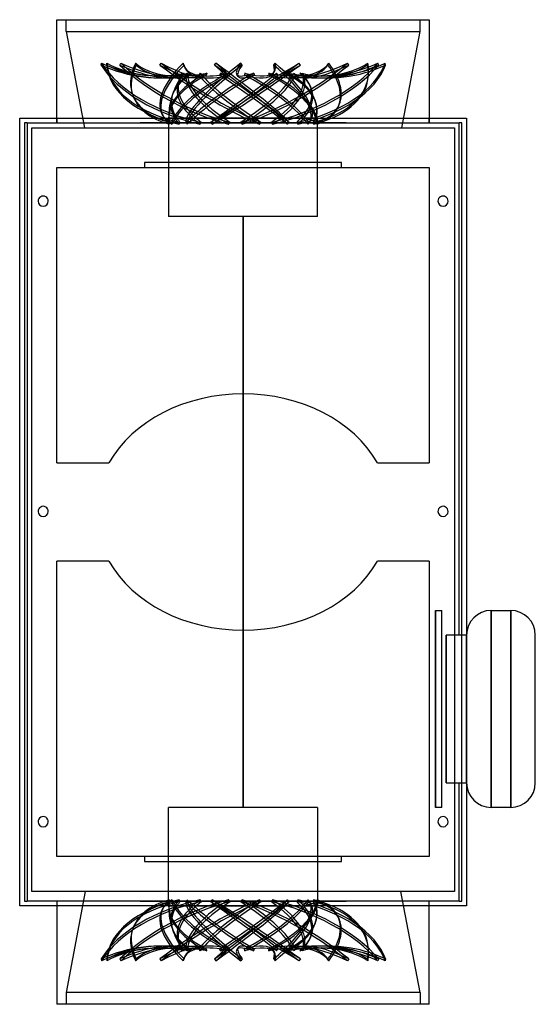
# Model space of a CAD drawing. Header units: millimetres. Extents: x -187 to 245, y -742 to 82.
import ezdxf

# ---------------------------------------------------------------- set-up
doc = ezdxf.new("R2010")
doc.units = ezdxf.units.MM
doc.layers.add('HIDDEN', color=7, linetype='Continuous')
doc.layers.add('THICK', color=7, linetype='Continuous')

msp = doc.modelspace()

# ---------------------------------------------------------------- linework, layer by layer
at = {"layer": 'HIDDEN'}
for p, q in [((-148.2, 72.5), (-148.2, 82.5)), ((148.2, 72.5), (148.2, 82.5)), ((-148.2, 72.5), (0, 72.5)), ((-148.2, 72.5), (-132.98, -8)), ((0, 72.5), (148.2, 72.5)), ((132.98, -8), (148.2, 72.5)), ((-119.03, 44.47), (-118.55, 46.09)), ((-114.16, 44.47), (-114.16, 46.09)), ((-103.31, 44.47), (-102.44, 46.09)), ((-89.56, 44.47), (-90.03, 46.09)), ((-69.73, 44.47), (-68.62, 46.09)), ((-49.46, 44.47), (-50.34, 46.09)), ((-48.37, 41.41), (-49.24, 43.03)), ((-24.1, 44.47), (-22.93, 46.09)), ((-0.82, 44.47), (-1.94, 46.09)), ((25.71, 44.47), (26.72, 46.09)), ((47.96, 44.47), (46.79, 46.09)), ((71.06, 44.47), (71.75, 46.09)), ((88.46, 44.47), (87.44, 46.09)), ((104.13, 44.47), (104.38, 46.09)), ((113.65, 44.47), (112.96, 46.09)), ((119.2, 44.47), (118.95, 46.09)), ((-50.62, 36.25), (-50.84, 35.94)), ((-50.4, 36.56), (-50.62, 36.25)), ((-50.18, 36.87), (-50.4, 36.56)), ((-49.96, 37.18), (-50.18, 36.87)), ((-49.74, 37.48), (-49.96, 37.18)), ((-49.51, 37.79), (-49.74, 37.48)), ((-47.91, 36.25), (-48.14, 35.94)), ((-47.69, 36.56), (-47.91, 36.25)), ((-47.46, 36.87), (-47.69, 36.56)), ((-47.23, 37.18), (-47.46, 36.87)), ((-47.01, 37.48), (-47.23, 37.18)), ((-46.78, 37.79), (-47.01, 37.48)), ((-44.58, 36.25), (-44.75, 35.94)), ((-44.41, 36.56), (-44.58, 36.25)), ((-44.23, 36.87), (-44.41, 36.56)), ((-44.05, 37.18), (-44.23, 36.87)), ((-43.87, 37.48), (-44.05, 37.18)), ((-43.68, 37.79), (-43.87, 37.48)), ((-37.5, 35), (-36.38, 36.62)), ((-36.92, 36.25), (-37.12, 35.94)), ((-36.72, 36.56), (-36.92, 36.25)), ((-36.53, 36.87), (-36.72, 36.56)), ((-36.34, 37.18), (-36.53, 36.87)), ((-36.15, 37.48), (-36.34, 37.18)), ((-35.96, 37.79), (-36.15, 37.48)), ((-30.83, 36.25), (-30.92, 35.94)), ((-30.73, 36.56), (-30.83, 36.25)), ((-30.63, 36.87), (-30.73, 36.56)), ((-30.52, 37.18), (-30.63, 36.87)), ((-30.41, 37.48), (-30.52, 37.18)), ((-30.3, 37.79), (-30.41, 37.48)), ((-19.54, 36.25), (-19.68, 35.94)), ((-19.41, 36.56), (-19.54, 36.25)), ((-19.28, 36.87), (-19.41, 36.56)), ((-19.16, 37.18), (-19.28, 36.87)), ((-19.04, 37.48), (-19.16, 37.18)), ((-18.93, 37.79), (-19.04, 37.48)), ((-13.79, 33.82), (-12.63, 35.44)), ((-11.73, 36.87), (-11.74, 36.56)), ((-11.74, 36.56), (-11.74, 36.25)), ((-11.74, 36.25), (-11.74, 35.94)), ((-11.72, 37.18), (-11.73, 36.87)), ((-11.7, 37.48), (-11.72, 37.18)), ((-11.67, 37.79), (-11.7, 37.48)), ((-4.17, 35), (-5.29, 36.62)), ((1.21, 36.25), (1.17, 35.94)), ((1.26, 36.56), (1.21, 36.25)), ((1.3, 36.87), (1.26, 36.56)), ((1.33, 37.18), (1.3, 36.87)), ((1.36, 37.48), (1.33, 37.18)), ((1.38, 37.79), (1.36, 37.48)), ((8.97, 37.79), (9.04, 37.48)), ((9.04, 37.48), (9.11, 37.18)), ((9.11, 37.18), (9.19, 36.87)), ((9.19, 36.87), (9.28, 36.56)), ((9.28, 36.56), (9.37, 36.25)), ((9.37, 36.25), (9.46, 35.94)), ((21.45, 37.79), (21.53, 37.48)), ((21.53, 37.48), (21.59, 37.18)), ((21.59, 37.18), (21.65, 36.87)), ((21.65, 36.87), (21.71, 36.56)), ((21.71, 36.56), (21.76, 36.25)), ((21.76, 36.25), (21.81, 35.94)), ((25.21, 37.47), (26.23, 39.09)), ((27.89, 33.82), (26.72, 35.44)), ((28.06, 37.79), (28.21, 37.48)), ((28.21, 37.48), (28.37, 37.18)), ((28.37, 37.18), (28.53, 36.87)), ((28.53, 36.87), (28.69, 36.56)), ((28.69, 36.56), (28.86, 36.25)), ((28.86, 36.25), (29.03, 35.94)), ((37.81, 37.79), (37.97, 37.48)), ((37.97, 37.48), (38.12, 37.18)), ((38.12, 37.18), (38.27, 36.87)), ((38.27, 36.87), (38.41, 36.56)), ((38.41, 36.56), (38.54, 36.25)), ((38.54, 36.25), (38.68, 35.94)), ((42.3, 37.79), (42.51, 37.48)), ((42.51, 37.48), (42.72, 37.18)), ((42.72, 37.18), (42.93, 36.87)), ((42.93, 36.87), (43.15, 36.56)), ((43.15, 36.56), (43.36, 36.25)), ((43.36, 36.25), (43.58, 35.94)), ((47.64, 37.79), (47.85, 37.48)), ((47.85, 37.48), (48.06, 37.18)), ((48.06, 37.18), (48.26, 36.87)), ((48.26, 36.87), (48.46, 36.56)), ((48.46, 36.56), (48.66, 36.25)), ((48.66, 36.25), (48.86, 35.94)), ((49.22, 37.79), (49.45, 37.48)), ((49.45, 37.48), (49.68, 37.18)), ((49.68, 37.18), (49.91, 36.87)), ((49.91, 36.87), (50.14, 36.56)), ((50.14, 36.56), (50.37, 36.25)), ((50.37, 36.25), (50.59, 35.94)), ((104.61, 32.54), (104.85, 34.15)), ((-92.73, 19.99), (-93.2, 21.61)), ((79.82, 9.76), (80.51, 11.37)), ((-67.15, 2.05), (-68.03, 3.66)), ((-58.28, 0), (-62.4, 0)), ((-44.17, 0), (-56.83, 0)), ((-22.42, 0), (-41.43, 0)), ((3.2, 0), (-18.87, 0)), ((28.27, 0), (6.95, 0)), ((48.45, 0), (31.57, 0)), ((60.26, 0), (50.74, 0)), ((62.4, 0), (61.12, 0)), ((61.64, 0), (62.4, 0)), ((62.4, -82.5), (62.4, 0)), ((-187.2, 0), (-187.2, 0)), ((-183.2, -4), (-183.2, -4)), ((-177, -648), (-177, -8)), ((-177, -8), (177, -8)), ((-156, 0), (-155.95, 0)), ((-155.95, 0), (-155.95, -4)), ((-155.95, 0), (-39.22, 0)), ((86.27, -4), (-86.27, -4)), ((-62.4, -0.29), (-62.4, -82.5)), ((-62.31, 0), (-57.18, 0)), ((-61.98, -4.96), (-61.95, -4.72)), ((-61.95, -4.72), (-61.91, -4.48)), ((-61.91, -4.48), (-61.88, -4.24)), ((-61.88, -4.24), (-61.84, -4)), ((-61.84, -4), (-61.8, -3.77)), ((-61.8, -3.77), (-61.76, -3.53)), ((-59.96, -3.77), (-60.04, -3.53)), ((-59.88, -4), (-59.96, -3.77)), ((-59.8, -4.24), (-59.88, -4)), ((-59.72, -4.48), (-59.8, -4.24)), ((-59.64, -4.72), (-59.72, -4.48)), ((-59.56, -4.96), (-59.64, -4.72)), ((-55.57, 0), (-42.07, 0)), ((-53.69, -4.96), (-53.54, -4.72)), ((-53.54, -4.72), (-53.4, -4.48)), ((-53.4, -4.48), (-53.25, -4.24)), ((-53.25, -4.24), (-53.1, -4)), ((-53.1, -4), (-52.96, -3.77)), ((-52.96, -3.77), (-52.81, -3.53)), ((-47.76, -3.77), (-47.94, -3.53)), ((-47.57, -4), (-47.76, -3.77)), ((-47.39, -4.24), (-47.57, -4)), ((-47.21, -4.48), (-47.39, -4.24)), ((-47.02, -4.72), (-47.21, -4.48)), ((-46.84, -4.96), (-47.02, -4.72)), ((-39.22, 0), (-19.69, 0)), ((-36.11, -4.96), (-35.88, -4.72)), ((-35.88, -4.72), (-35.65, -4.48)), ((-35.65, -4.48), (-35.42, -4.24)), ((-35.42, -4.24), (-35.19, -4)), ((-35.19, -4), (-34.95, -3.77)), ((-34.95, -3.77), (-34.72, -3.53)), ((-27.29, -3.77), (-27.54, -3.53)), ((-27.04, -4), (-27.29, -3.77)), ((-26.78, -4.24), (-27.04, -4)), ((-26.53, -4.48), (-26.78, -4.24)), ((-26.27, -4.72), (-26.53, -4.48)), ((-26.02, -4.96), (-26.27, -4.72)), ((-19.69, 0), (-16.09, 0)), ((-16.09, 0), (6.09, 0)), ((-12.29, -4.96), (-12.01, -4.72)), ((-12.01, -4.72), (-11.74, -4.48)), ((-11.74, -4.48), (-11.46, -4.24)), ((-11.46, -4.24), (-11.18, -4)), ((-11.18, -4), (-10.91, -3.77)), ((-10.91, -3.77), (-10.63, -3.53)), ((-2.11, -3.77), (-2.39, -3.53)), ((-1.82, -4), (-2.11, -3.77)), ((-1.54, -4.24), (-1.82, -4)), ((-1.26, -4.48), (-1.54, -4.24)), ((-0.98, -4.72), (-1.26, -4.48)), ((-0.7, -4.96), (-0.98, -4.72)), ((6.09, 0), (9.83, 0)), ((9.83, 0), (30.83, 0)), ((13.66, -4.96), (13.93, -4.72)), ((13.93, -4.72), (14.2, -4.48)), ((14.2, -4.48), (14.48, -4.24)), ((14.48, -4.24), (14.75, -4)), ((14.75, -4), (15.03, -3.77)), ((15.03, -3.77), (15.3, -3.53)), ((23.44, -3.77), (23.18, -3.53)), ((23.7, -4), (23.44, -3.77)), ((23.96, -4.24), (23.7, -4)), ((24.22, -4.48), (23.96, -4.24)), ((24.48, -4.72), (24.22, -4.48)), ((24.74, -4.96), (24.48, -4.72)), ((30.83, 0), (34.04, 0)), ((34.04, 0), (50.23, 0)), ((37.24, -4.96), (37.47, -4.72)), ((37.47, -4.72), (37.69, -4.48)), ((37.69, -4.48), (37.91, -4.24)), ((37.91, -4.24), (38.14, -4)), ((38.14, -4), (38.36, -3.77)), ((38.36, -3.77), (38.58, -3.53)), ((44.94, -3.77), (44.74, -3.53)), ((45.13, -4), (44.94, -3.77)), ((45.33, -4.24), (45.13, -4)), ((45.52, -4.48), (45.33, -4.24)), ((45.71, -4.72), (45.52, -4.48)), ((45.9, -4.96), (45.71, -4.72)), ((50.23, 0), (52.37, 0)), ((52.37, 0), (60.95, 0)), ((54.39, -4.96), (54.52, -4.72)), ((54.52, -4.72), (54.66, -4.48)), ((54.66, -4.48), (54.79, -4.24)), ((54.79, -4.24), (54.93, -4)), ((54.93, -4), (55.06, -3.77)), ((55.06, -3.77), (55.19, -3.53)), ((55.73, -3.33), (56.75, -1.71)), ((58.66, -3.77), (58.56, -3.53)), ((58.76, -4), (58.66, -3.77)), ((58.85, -4.24), (58.76, -4)), ((58.94, -4.48), (58.85, -4.24)), ((59.04, -4.72), (58.94, -4.48)), ((59.13, -4.96), (59.04, -4.72)), ((60.95, 0), (61.64, 0)), ((62.13, -4.96), (62.15, -4.72)), ((62.15, -4.72), (62.18, -4.48)), ((62.18, -4.48), (62.2, -4.24)), ((62.2, -4.24), (62.22, -4)), ((62.22, -4), (62.24, -3.77)), ((62.24, -3.77), (62.26, -3.53)), ((62.4, 0), (155.95, 0)), ((155.95, 0), (156, 0)), ((155.95, -4), (155.95, 0)), ((177, -8), (177, -648)), ((183.2, -4), (183.2, -4)), ((187.2, 0), (187.2, 0)), ((82.5, -37.25), (-82.5, -37.25)), ((-82.5, -37.25), (-82.5, -41.25)), ((-82.5, -37.25), (-82.5, -37.25)), ((82.5, -41.25), (82.5, -37.25)), ((82.5, -37.25), (82.5, -37.25)), ((-156, -41.25), (-82.5, -41.25)), ((-156, -41.25), (-156, -41.25)), ((-156, -288.75), (-156, -41.25)), ((-82.5, -41.25), (82.5, -41.25)), ((-82.5, -41.25), (-82.5, -41.25)), ((82.5, -41.25), (82.5, -41.25)), ((82.5, -41.25), (156, -41.25)), ((156, -41.25), (156, -41.25)), ((156, -41.25), (156, -288.75)), ((62.4, -82.5), (-62.4, -82.5)), ((0, -330), (0, -82.5)), ((0, -82.5), (0, -330)), ((-156, -288.75), (-112.5, -288.75)), ((-156, -288.75), (-156, -288.75)), ((-112.5, -288.75), (-112.5, -288.75)), ((-112.5, -288.75), (-112.5, -288.75)), ((-112.5, -288.75), (-112.5, -288.75)), ((-112.5, -288.75), (-112.5, -288.75)), ((-112.5, -288.75), (-112.5, -288.75)), ((-112.5, -288.75), (-112.5, -288.75)), ((-112.5, -288.75), (-112.5, -288.75)), ((112.5, -288.75), (156, -288.75)), ((112.5, -288.75), (112.5, -288.75)), ((112.5, -288.75), (112.5, -288.75)), ((156, -288.75), (156, -288.75)), ((112.5, -288.75), (112.5, -288.75)), ((112.5, -288.75), (112.5, -288.75)), ((112.5, -288.75), (112.5, -288.75)), ((112.5, -288.75), (112.5, -288.75)), ((112.5, -288.75), (112.5, -288.75)), ((0, -577.5), (0, -330)), ((0, -330), (0, -577.5)), ((0, -330), (0, -330)), ((0, -330), (0, -330)), ((0, -330), (0, -330)), ((0, -330), (0, -330)), ((0, -330), (0, -330)), ((0, -330), (0, -330)), ((0, -330), (0, -330)), ((0, -330), (0, -330)), ((0, -330), (0, -330)), ((0, -330), (0, -330)), ((0, -330), (0, -330)), ((0, -330), (0, -330)), ((0, -330), (0, -330)), ((0, -330), (0, -330)), ((0, -330), (0, -330)), ((0, -330), (0, -330)), ((0, -330), (0, -330)), ((0, -330), (0, -330)), ((0, -330), (0, -330)), ((0, -330), (0, -330)), ((0, -330), (0, -330)), ((0, -330), (0, -330)), ((0, -330), (0, -330)), ((0, -330), (0, -330)), ((0, -330), (0, -330)), ((0, -330), (0, -330)), ((0, -330), (0, -330)), ((0, -330), (0, -330)), ((0, -330), (0, -330)), ((0, -330), (0, -330)), ((0, -330), (0, -330)), ((0, -330), (0, -330)), ((0, -330), (0, -330)), ((0, -330), (0, -330)), ((0, -330), (0, -330)), ((0, -330), (0, -330)), ((0, -330), (0, -330)), ((0, -330), (0, -330)), ((0, -330), (0, -330)), ((0, -330), (0, -330)), ((0, -330), (0, -330)), ((0, -330), (0, -330)), ((0, -330), (0, -330)), ((0, -330), (0, -330)), ((0, -330), (0, -330)), ((0, -330), (0, -330)), ((0, -330), (0, -330)), ((0, -330), (0, -330)), ((0, -330), (0, -330)), ((0, -330), (0, -330)), ((0, -330), (0, -330)), ((0, -330), (0, -330)), ((0, -330), (0, -330)), ((0, -330), (0, -330)), ((0, -330), (0, -330)), ((0, -330), (0, -330)), ((0, -330), (0, -330)), ((0, -330), (0, -330)), ((0, -330), (0, -330)), ((0, -330), (0, -330)), ((0, -330), (0, -330)), ((0, -330), (0, -330)), ((0, -330), (0, -330)), ((0, -330), (0, -330)), ((0, -330), (0, -330)), ((0, -330), (0, -330)), ((0, -330), (0, -330)), ((0, -330), (0, -330)), ((0, -330), (0, -330)), ((0, -330), (0, -330)), ((0, -330), (0, -330)), ((0, -330), (0, -330)), ((0, -330), (0, -330)), ((0, -330), (0, -330)), ((0, -330), (0, -330)), ((0, -330), (0, -330)), ((-156, -618.75), (-156, -371.25)), ((-112.5, -371.25), (-156, -371.25)), ((-156, -371.25), (-156, -371.25)), ((-112.5, -371.25), (-112.5, -371.25)), ((-112.5, -371.25), (-112.5, -371.25)), ((-112.5, -371.25), (-112.5, -371.25)), ((-112.5, -371.25), (-112.5, -371.25)), ((-112.5, -371.25), (-112.5, -371.25)), ((-112.5, -371.25), (-112.5, -371.25)), ((-112.5, -371.25), (-112.5, -371.25)), ((156, -371.25), (112.5, -371.25)), ((112.5, -371.25), (112.5, -371.25)), ((112.5, -371.25), (112.5, -371.25)), ((112.5, -371.25), (112.5, -371.25)), ((112.5, -371.25), (112.5, -371.25)), ((112.5, -371.25), (112.5, -371.25)), ((112.5, -371.25), (112.5, -371.25)), ((112.5, -371.25), (112.5, -371.25)), ((156, -371.25), (156, -618.75)), ((156, -371.25), (156, -371.25)), ((161.1, -412.5), (161.1, -577.5)), ((166.57, -412.5), (166.57, -412.5)), ((166.57, -412.5), (166.57, -412.5)), ((207.82, -412.5), (207.82, -412.5)), ((207.82, -412.5), (207.82, -577.5)), ((224.18, -412.5), (224.18, -412.5)), ((224.18, -412.5), (224.18, -577.5)), ((170.1, -433.13), (170.1, -556.88)), ((183.2, -556.88), (183.2, -433.13)), ((187.2, -556.88), (187.2, -433.13)), ((187.2, -433.13), (187.2, -433.13)), ((187.2, -433.13), (187.2, -556.88)), ((244.8, -433.13), (244.8, -433.13)), ((187.2, -556.88), (187.2, -556.88)), ((244.8, -556.88), (244.8, -556.88)), ((62.4, -577.5), (-62.4, -577.5)), ((-62.4, -659.71), (-62.4, -577.5)), ((62.4, -577.5), (62.4, -660)), ((166.57, -577.5), (166.57, -577.5)), ((166.57, -577.5), (166.57, -577.5)), ((207.82, -577.5), (207.82, -577.5)), ((224.18, -577.5), (224.18, -577.5)), ((-156, -618.75), (-156, -618.75)), ((-82.5, -618.75), (-156, -618.75)), ((82.5, -618.75), (-82.5, -618.75)), ((-82.5, -618.75), (-82.5, -622.75)), ((-82.5, -618.75), (-82.5, -618.75)), ((82.5, -622.75), (82.5, -618.75)), ((82.5, -618.75), (82.5, -618.75)), ((156, -618.75), (82.5, -618.75)), ((156, -618.75), (156, -618.75)), ((-82.5, -622.75), (82.5, -622.75)), ((-82.5, -622.75), (-82.5, -622.75)), ((82.5, -622.75), (82.5, -622.75)), ((177, -648), (-177, -648)), ((-132.22, -648), (-148.2, -732.5)), ((148.2, -732.5), (132.22, -648)), ((-187.2, -660), (-187.2, -660)), ((-183.2, -656), (-183.2, -656)), ((-155.95, -660), (-156, -660)), ((-155.95, -656), (-155.95, -660)), ((-39.22, -660), (-155.95, -660)), ((-86.27, -656), (86.27, -656)), ((-58.28, -660), (-62.4, -660)), ((-62.31, -660), (-57.18, -660)), ((-61.98, -655.04), (-61.95, -655.28)), ((-61.95, -655.28), (-61.91, -655.52)), ((-61.91, -655.52), (-61.88, -655.76)), ((-61.88, -655.76), (-61.84, -656)), ((-61.84, -656), (-61.8, -656.23)), ((-61.8, -656.23), (-61.76, -656.47)), ((-59.96, -656.23), (-60.04, -656.47)), ((-59.88, -656), (-59.96, -656.23)), ((-59.8, -655.76), (-59.88, -656)), ((-59.72, -655.52), (-59.8, -655.76)), ((-59.64, -655.28), (-59.72, -655.52)), ((-59.56, -655.04), (-59.64, -655.28)), ((-44.17, -660), (-56.83, -660)), ((-55.57, -660), (-42.07, -660)), ((-53.69, -655.04), (-53.54, -655.28)), ((-53.54, -655.28), (-53.4, -655.52)), ((-53.4, -655.52), (-53.25, -655.76)), ((-53.25, -655.76), (-53.1, -656)), ((-53.1, -656), (-52.96, -656.23)), ((-52.96, -656.23), (-52.81, -656.47)), ((-47.76, -656.23), (-47.94, -656.47)), ((-47.57, -656), (-47.76, -656.23)), ((-47.39, -655.76), (-47.57, -656)), ((-47.21, -655.52), (-47.39, -655.76)), ((-47.02, -655.28), (-47.21, -655.52)), ((-46.84, -655.04), (-47.02, -655.28)), ((-22.42, -660), (-41.43, -660)), ((-39.22, -660), (-19.69, -660)), ((-36.11, -655.04), (-35.88, -655.28)), ((-35.88, -655.28), (-35.65, -655.52)), ((-35.65, -655.52), (-35.42, -655.76)), ((-35.42, -655.76), (-35.19, -656)), ((-35.19, -656), (-34.95, -656.23)), ((-34.95, -656.23), (-34.72, -656.47)), ((-27.29, -656.23), (-27.54, -656.47)), ((-27.04, -656), (-27.29, -656.23)), ((-26.78, -655.76), (-27.04, -656)), ((-26.53, -655.52), (-26.78, -655.76)), ((-26.27, -655.28), (-26.53, -655.52)), ((-26.02, -655.04), (-26.27, -655.28)), ((-16.09, -660), (-19.69, -660)), ((3.2, -660), (-18.87, -660)), ((-16.09, -660), (6.09, -660)), ((-12.29, -655.04), (-12.01, -655.28)), ((-12.01, -655.28), (-11.74, -655.52)), ((-11.74, -655.52), (-11.46, -655.76)), ((-11.46, -655.76), (-11.18, -656)), ((-11.18, -656), (-10.91, -656.23)), ((-10.91, -656.23), (-10.63, -656.47)), ((-2.11, -656.23), (-2.39, -656.47)), ((-1.82, -656), (-2.11, -656.23)), ((-1.54, -655.76), (-1.82, -656)), ((-1.26, -655.52), (-1.54, -655.76)), ((-0.98, -655.28), (-1.26, -655.52)), ((-0.7, -655.04), (-0.98, -655.28)), ((9.83, -660), (6.09, -660)), ((28.27, -660), (6.95, -660)), ((9.83, -660), (30.83, -660)), ((13.66, -655.04), (13.93, -655.28)), ((13.93, -655.28), (14.2, -655.52)), ((14.2, -655.52), (14.48, -655.76)), ((14.48, -655.76), (14.75, -656)), ((14.75, -656), (15.03, -656.23)), ((15.03, -656.23), (15.3, -656.47)), ((23.44, -656.23), (23.18, -656.47)), ((23.7, -656), (23.44, -656.23)), ((23.96, -655.76), (23.7, -656)), ((24.22, -655.52), (23.96, -655.76)), ((24.48, -655.28), (24.22, -655.52)), ((24.74, -655.04), (24.48, -655.28)), ((34.04, -660), (30.83, -660)), ((48.45, -660), (31.57, -660)), ((34.04, -660), (50.23, -660)), ((37.24, -655.04), (37.47, -655.28)), ((37.47, -655.28), (37.69, -655.52)), ((37.69, -655.52), (37.91, -655.76)), ((37.91, -655.76), (38.14, -656)), ((38.14, -656), (38.36, -656.23)), ((38.36, -656.23), (38.58, -656.47)), ((44.94, -656.23), (44.74, -656.47)), ((45.13, -656), (44.94, -656.23)), ((45.33, -655.76), (45.13, -656)), ((45.52, -655.52), (45.33, -655.76)), ((45.71, -655.28), (45.52, -655.52)), ((45.9, -655.04), (45.71, -655.28)), ((52.37, -660), (50.23, -660)), ((60.26, -660), (50.74, -660)), ((52.37, -660), (60.95, -660)), ((54.39, -655.04), (54.52, -655.28)), ((54.52, -655.28), (54.66, -655.52)), ((54.66, -655.52), (54.79, -655.76)), ((54.79, -655.76), (54.93, -656)), ((54.93, -656), (55.06, -656.23)), ((55.06, -656.23), (55.19, -656.47)), ((55.73, -656.67), (56.75, -658.29)), ((58.66, -656.23), (58.56, -656.47)), ((58.76, -656), (58.66, -656.23)), ((58.85, -655.76), (58.76, -656)), ((58.94, -655.52), (58.85, -655.76)), ((59.04, -655.28), (58.94, -655.52)), ((59.13, -655.04), (59.04, -655.28)), ((61.64, -660), (60.95, -660)), ((62.4, -660), (61.12, -660)), ((62.4, -660), (61.64, -660)), ((62.13, -655.04), (62.15, -655.28)), ((62.15, -655.28), (62.18, -655.52)), ((62.18, -655.52), (62.2, -655.76)), ((62.2, -655.76), (62.22, -656)), ((62.22, -656), (62.24, -656.23)), ((62.24, -656.23), (62.26, -656.47)), ((155.95, -660), (62.4, -660)), ((155.95, -660), (155.95, -656)), ((156, -660), (155.95, -660)), ((183.2, -656), (183.2, -656)), ((187.2, -660), (187.2, -660)), ((-67.15, -662.05), (-68.03, -663.66)), ((79.82, -669.76), (80.51, -671.37)), ((-92.73, -679.99), (-93.2, -681.61)), ((104.85, -694.15), (104.61, -692.54)), ((-50.62, -696.25), (-50.84, -695.94)), ((-50.4, -696.56), (-50.62, -696.25)), ((-50.18, -696.87), (-50.4, -696.56)), ((-49.96, -697.18), (-50.18, -696.87)), ((-49.74, -697.48), (-49.96, -697.18)), ((-49.51, -697.79), (-49.74, -697.48)), ((-47.91, -696.25), (-48.14, -695.94)), ((-47.69, -696.56), (-47.91, -696.25)), ((-47.46, -696.87), (-47.69, -696.56)), ((-47.23, -697.18), (-47.46, -696.87)), ((-47.01, -697.48), (-47.23, -697.18)), ((-46.78, -697.79), (-47.01, -697.48)), ((-44.58, -696.25), (-44.75, -695.94)), ((-44.41, -696.56), (-44.58, -696.25)), ((-44.23, -696.87), (-44.41, -696.56)), ((-44.05, -697.18), (-44.23, -696.87)), ((-43.87, -697.48), (-44.05, -697.18)), ((-43.68, -697.79), (-43.87, -697.48)), ((-37.5, -695), (-36.38, -696.62)), ((-36.92, -696.25), (-37.12, -695.94)), ((-36.72, -696.56), (-36.92, -696.25)), ((-36.53, -696.87), (-36.72, -696.56)), ((-36.34, -697.18), (-36.53, -696.87)), ((-36.15, -697.48), (-36.34, -697.18)), ((-35.96, -697.79), (-36.15, -697.48)), ((-30.83, -696.25), (-30.92, -695.94)), ((-30.73, -696.56), (-30.83, -696.25)), ((-30.63, -696.87), (-30.73, -696.56)), ((-30.52, -697.18), (-30.63, -696.87)), ((-30.41, -697.48), (-30.52, -697.18)), ((-30.3, -697.79), (-30.41, -697.48)), ((-19.54, -696.25), (-19.68, -695.94)), ((-19.41, -696.56), (-19.54, -696.25)), ((-19.28, -696.87), (-19.41, -696.56)), ((-19.16, -697.18), (-19.28, -696.87)), ((-19.04, -697.48), (-19.16, -697.18)), ((-18.93, -697.79), (-19.04, -697.48)), ((-13.79, -693.82), (-12.63, -695.44)), ((-11.74, -696.25), (-11.74, -695.94)), ((-11.74, -696.56), (-11.74, -696.25)), ((-11.73, -696.87), (-11.74, -696.56)), ((-11.72, -697.18), (-11.73, -696.87)), ((-11.7, -697.48), (-11.72, -697.18)), ((-11.67, -697.79), (-11.7, -697.48)), ((-4.17, -695), (-5.29, -696.62)), ((1.21, -696.25), (1.17, -695.94)), ((1.26, -696.56), (1.21, -696.25)), ((1.3, -696.87), (1.26, -696.56)), ((1.33, -697.18), (1.3, -696.87)), ((1.36, -697.48), (1.33, -697.18)), ((1.38, -697.79), (1.36, -697.48)), ((8.97, -697.79), (9.04, -697.48)), ((9.04, -697.48), (9.11, -697.18)), ((9.11, -697.18), (9.19, -696.87)), ((9.19, -696.87), (9.28, -696.56)), ((9.28, -696.56), (9.37, -696.25)), ((9.37, -696.25), (9.46, -695.94)), ((21.45, -697.79), (21.53, -697.48)), ((21.53, -697.48), (21.59, -697.18)), ((21.59, -697.18), (21.65, -696.87)), ((21.65, -696.87), (21.71, -696.56)), ((21.71, -696.56), (21.76, -696.25)), ((21.76, -696.25), (21.81, -695.94)), ((25.21, -697.47), (26.23, -699.09)), ((27.89, -693.82), (26.72, -695.44)), ((28.06, -697.79), (28.21, -697.48)), ((28.21, -697.48), (28.37, -697.18)), ((28.37, -697.18), (28.53, -696.87)), ((28.53, -696.87), (28.69, -696.56)), ((28.69, -696.56), (28.86, -696.25)), ((28.86, -696.25), (29.03, -695.94)), ((37.81, -697.79), (37.97, -697.48)), ((37.97, -697.48), (38.12, -697.18)), ((38.12, -697.18), (38.27, -696.87)), ((38.27, -696.87), (38.41, -696.56)), ((38.41, -696.56), (38.54, -696.25)), ((38.54, -696.25), (38.68, -695.94)), ((42.3, -697.79), (42.51, -697.48)), ((42.51, -697.48), (42.72, -697.18)), ((42.72, -697.18), (42.93, -696.87)), ((42.93, -696.87), (43.15, -696.56)), ((43.15, -696.56), (43.36, -696.25)), ((43.36, -696.25), (43.58, -695.94)), ((47.64, -697.79), (47.85, -697.48)), ((47.85, -697.48), (48.06, -697.18)), ((48.06, -697.18), (48.26, -696.87)), ((48.26, -696.87), (48.46, -696.56)), ((48.46, -696.56), (48.66, -696.25)), ((48.66, -696.25), (48.86, -695.94)), ((49.22, -697.79), (49.45, -697.48)), ((49.45, -697.48), (49.68, -697.18)), ((49.68, -697.18), (49.91, -696.87)), ((49.91, -696.87), (50.14, -696.56)), ((50.14, -696.56), (50.37, -696.25)), ((50.37, -696.25), (50.59, -695.94)), ((-119.03, -704.47), (-118.55, -706.09)), ((-114.16, -704.47), (-114.16, -706.09)), ((-103.31, -704.47), (-102.44, -706.09)), ((-89.56, -704.47), (-90.03, -706.09)), ((-69.73, -704.47), (-68.62, -706.09)), ((-49.46, -704.47), (-50.34, -706.09)), ((-48.37, -701.41), (-49.24, -703.03)), ((-24.1, -704.47), (-22.93, -706.09)), ((-0.82, -704.47), (-1.94, -706.09)), ((25.71, -704.47), (26.72, -706.09)), ((47.96, -704.47), (46.79, -706.09)), ((71.06, -704.47), (71.75, -706.09)), ((88.46, -704.47), (87.44, -706.09)), ((104.13, -704.47), (104.38, -706.09)), ((113.65, -704.47), (112.96, -706.09)), ((119.2, -704.47), (118.95, -706.09)), ((0, -732.5), (-148.2, -732.5)), ((-148.2, -732.5), (-148.2, -742.5)), ((148.2, -732.5), (0, -732.5)), ((148.2, -732.5), (148.2, -742.5))]:
    msp.add_line(p, q, dxfattribs=at)
for centre, radius, start, end in [((0, 0), 62.4, 147.33753, 160.69879), ((0, 0), 62.4, 163.08762, 177.98361), ((-167.5, -69.5), 4.25, 0, 180.00002), ((167.5, -69.5), 4.25, 0, 180.00002), ((-167.5, -69.5), 4.25, 180.00002, 0), ((167.5, -69.5), 4.25, 180.00002, 0), ((-167.5, -329.5), 4.25, 0, 180.00002), ((-167.5, -329.5), 4.25, 180.00002, 0), ((167.5, -329.5), 4.25, 0, 180.00002), ((167.5, -329.5), 4.25, 180.00002, 0), ((-167.5, -589.5), 4.25, 0, 180.00002), ((167.5, -589.5), 4.25, 0, 180.00002), ((-167.5, -589.5), 4.25, 180.00002, 0), ((167.5, -589.5), 4.25, 180.00002, 0), ((0, -660), 62.4, 182.01639, 196.91238), ((0, -660), 62.4, 199.30115, 212.66247)]:
    msp.add_arc(centre, radius, start, end, dxfattribs=at)
for centre, major_axis, ratio, start_param, end_param in [((-34.72, 46.52), (-89.76, 26.53), 0.536969, 0.540197, 1.71289), ((-92.87, 74.02), (65.83, -19.45), 0.536969, -1.816661, -0.730955), ((-92.4, 75.64), (-65.83, 19.45), 0.536969, 1.324932, 2.427139), ((-34.24, 48.13), (89.76, -26.53), 0.536969, -2.601396, -1.418675), ((-67.42, 75.64), (-68.64, 0), 0.587785, 0.821833, 1.92404), ((-20.62, 48.13), (93.6, 0), 0.587785, -3.104494, -1.921773), ((-20.62, 46.52), (-93.6, 0), 0.587785, 0.037098, 1.209791), ((-67.42, 74.02), (68.64, 0), 0.587785, -2.31976, -1.234054), ((-42.81, 46.52), (-82.36, 44.47), 0.393305, 0.978334, 2.151027), ((-102.26, 74.02), (60.4, -32.61), 0.393305, -1.378524, -0.292819), ((-101.39, 75.64), (-60.4, 32.61), 0.393305, 1.763069, 2.865276), ((-41.94, 48.13), (82.36, -44.47), 0.393305, -2.163259, -0.980538), ((-3.44, 48.13), (89.76, 26.53), 0.536969, 2.675592, 3.141598), ((-2.96, 46.52), (-89.76, -26.53), 0.536969, -0.466001, 0.000004), ((-30.8, 75.64), (-65.83, -19.45), 0.536969, 0.318734, 1.420941), ((-30.32, 74.02), (65.83, 19.45), 0.536969, -2.822858, -1.737153), ((14.34, 48.13), (82.36, 44.47), 0.393305, 2.237455, 3.141599), ((15.21, 46.52), (-82.36, -44.47), 0.393305, -0.904137, 0.000005), ((-43.5, 46.52), (-77, 53.21), 0.181636, 1.350844, 2.523537), ((-93.97, 74.02), (56.47, -39.02), 0.181636, -1.006014, -0.000005), ((-92.85, 75.64), (-56.47, 39.02), 0.181636, 2.135579, 3.14159), ((-42.38, 48.13), (77, -53.21), 0.181636, -1.790748, -0.608027), ((11.16, 75.64), (-60.4, -32.61), 0.393305, -0.119403, -0.000005), ((12.03, 74.02), (60.4, 32.61), 0.393305, 3.02219, 3.141588), ((11.16, 75.64), (-60.4, -32.61), 0.393305, -0.000005, 0.982805), ((29.64, 48.13), (77, 53.21), 0.181636, 1.864945, 3.047666), ((12.03, 74.02), (60.4, 32.61), 0.393305, 3.141588, 4.107896), ((30.75, 46.52), (-77, -53.21), 0.181636, -1.276648, -0.103955), ((39.81, 48.13), (75.87, 54.82), 0.06144, -2.705789, -1.523067), ((40.98, 46.52), (-75.87, -54.82), 0.06144, 0.445832, 1.618525), ((-36.67, 46.52), (-75.87, 54.82), 0.06144, -2.865415, -1.692722), ((-69.43, 74.02), (55.64, -40.2), 0.06144, 0.000005, 0.664136), ((-68.26, 75.64), (-55.64, 40.2), 0.06144, -3.141589, -2.477456), ((-35.5, 48.13), (75.87, -54.82), 0.06144, 0.26615, 1.448871), ((51.18, 75.64), (-56.47, -39.02), 0.181636, -0.491913, 0.000005), ((52.3, 74.02), (56.47, 39.02), 0.181636, 2.64968, 3.141598), ((43.1, 48.13), (79.22, 49.85), 0.293893, -2.353644, -1.170923), ((44.12, 46.52), (-79.22, -49.85), 0.293893, 0.797977, 1.97067), ((10.04, 75.64), (-63.12, 26.96), 0.475528, 1.949293, 3.0515), ((9.35, 74.02), (63.12, -26.96), 0.475528, -1.175799, -0.090093), ((38.94, 48.13), (86.08, 36.76), 0.475528, -1.951559, -0.768838), ((39.63, 46.52), (-86.08, -36.76), 0.475528, 1.200061, 2.372754), ((-32.88, 74.02), (58.1, -36.55), 0.293893, 0.000002, 0.311992), ((-23.5, 46.52), (-79.22, 49.85), 0.293893, -3.141591, -2.044866), ((-31.87, 75.64), (-58.1, 36.55), 0.293893, -3.141592, -2.829601), ((82.36, 75.64), (-55.64, -40.2), 0.06144, -0.000004, 0.83379), ((-22.48, 48.13), (79.22, -49.85), 0.293893, 0.000006, 1.096727), ((83.53, 74.02), (55.64, 40.2), 0.06144, 3.141588, 3.975383), ((50.21, 75.64), (-67.87, 10.25), 0.574941, 1.47448, 2.576687), ((49.96, 74.02), (67.87, -10.25), 0.574941, -1.650611, -0.564905), ((99.29, 75.64), (-58.1, -36.55), 0.293893, 0.083728, 1.185935), ((100.31, 74.02), (58.1, 36.55), 0.293893, -3.041363, -1.955658), ((28.05, 48.13), (92.55, 13.98), 0.574941, -1.476747, -0.294026), ((28.29, 46.52), (-92.55, -13.98), 0.574941, 1.674874, 2.847567), ((81.7, 75.64), (-67.87, -10.25), 0.574941, 0.960625, 2.062832), ((81.94, 74.02), (67.87, 10.25), 0.574941, -2.164466, -1.078761), ((99.06, 75.64), (-63.12, -26.96), 0.475528, 0.485813, 1.58802), ((99.75, 74.02), (63.12, 26.96), 0.475528, -2.639279, -1.553573), ((-6.26, 46.52), (-86.08, 36.76), 0.475528, 3.141592, 3.836234), ((-5.57, 48.13), (86.08, -36.76), 0.475528, -0.000003, 0.694642), ((12.06, 46.52), (-92.55, 13.98), 0.574941, 3.141542, 3.361422), ((12.3, 48.13), (92.55, -13.98), 0.574941, 0.000002, 0.219829), ((-3.51, 11.88), (-58.16, -17.19), 0.536969, -1.244093, -0.163301), ((-3.99, 13.5), (57.66, 17.04), 0.536969, 1.880832, 2.960299), ((0, 11.88), (-60.65, 0), 0.587785, -0.740994, -0.176851), ((0, 13.5), (60.13, 0), 0.587785, 2.383931, 2.94109), ((3.99, 13.5), (57.66, -17.04), 0.536969, 2.88703, 4.036606), ((3.51, 11.88), (-58.16, 17.19), 0.536969, -0.151854, 0.842897), ((-7.29, 13.5), (52.91, 28.57), 0.393305, 1.442696, 2.592272), ((-6.41, 11.88), (-53.37, -28.81), 0.393305, -1.682229, -0.601438), ((3.51, 11.88), (-58.16, 17.19), 0.536969, -0.237895, -0.151854), ((6.41, 11.88), (-53.37, 28.81), 0.393305, 0.200242, 1.281034), ((7.29, 13.5), (52.91, -28.57), 0.393305, -2.958018, -1.808443), ((-9.33, 13.5), (49.47, 34.18), 0.181636, 1.070185, 2.219761), ((-8.21, 11.88), (-49.89, -34.48), 0.181636, -2.05474, -0.973948), ((-93.97, 74.02), (56.47, -39.02), 0.181636, -0.000005, 0.079692), ((8.21, 11.88), (-49.89, 34.48), 0.181636, 0.572752, 1.653544), ((-92.85, 75.64), (-56.47, 39.02), 0.181636, 3.14159, 3.237786), ((9.33, 13.5), (49.47, -34.18), 0.181636, -2.585508, -1.435932), ((-9.75, 13.5), (48.74, 35.22), 0.06144, -1.877884, -0.728308), ((8.58, 11.88), (-49.16, 35.52), 0.06144, -1.995421, -0.91463), ((-69.43, 74.02), (55.64, -40.2), 0.06144, -0.421569, 0.000005), ((9.75, 13.5), (48.74, -35.22), 0.06144, 1.094055, 2.243631), ((-68.26, 75.64), (-55.64, 40.2), 0.06144, 2.703522, 3.141596), ((-8.58, 11.88), (-49.16, -35.52), 0.06144, 1.315825, 2.396617), ((51.18, 75.64), (-56.47, -39.02), 0.181636, 0.000005, 0.610294), ((52.3, 74.02), (56.47, 39.02), 0.181636, -3.141588, -2.5478), ((-32.88, 74.02), (58.1, -36.55), 0.293893, -0.773714, 0.000002), ((7.48, 11.88), (-51.33, 32.3), 0.293893, -2.347566, -1.266774), ((-31.87, 75.64), (-58.1, 36.55), 0.293893, 2.351377, 3.141593), ((8.49, 13.5), (50.89, -32.02), 0.293893, 0.74191, 1.891486), ((-8.49, 13.5), (50.89, 32.02), 0.293893, -1.525739, -0.376163), ((-7.48, 11.88), (-51.33, -32.3), 0.293893, 1.66797, 2.748762), ((5.76, 13.5), (55.3, -23.61), 0.475528, 0.339826, 1.489401), ((5.07, 11.88), (-55.77, 23.82), 0.475528, -2.749651, -1.668859), ((82.36, 75.64), (-55.64, -40.2), 0.06144, -0.268417, -0.000004), ((83.53, 74.02), (55.64, 40.2), 0.06144, 2.889677, 3.141588), ((-5.76, 13.5), (55.3, 23.61), 0.475528, -1.123654, 0.025921), ((-5.07, 11.88), (-55.77, -23.82), 0.475528, 2.070055, 3.150847), ((2.04, 13.5), (59.45, -8.98), 0.574941, 0.196261, 1.014589), ((1.79, 11.88), (-59.97, 9.06), 0.574941, -2.9706, -2.143671), ((-2.04, 13.5), (59.45, 8.98), 0.574941, 0.196261, 0.500734), ((-1.79, 11.88), (-59.97, -9.06), 0.574941, -2.9706, -2.657526), ((12.3, 48.13), (92.55, -13.98), 0.574941, -0.962892, 0.000002), ((-2.04, 13.5), (59.45, 8.98), 0.574941, -0.648842, 0.196261), ((-1.79, 11.88), (-59.97, -9.06), 0.574941, 2.544867, 3.312585), ((12.06, 46.52), (-92.55, 13.98), 0.574941, 2.188729, 3.141542), ((-3.44, 48.13), (89.76, 26.53), 0.536969, -3.141587, -2.424872), ((-2.96, 46.52), (-89.76, -26.53), 0.536969, 0.000004, 0.706693), ((0, 11.88), (-60.65, 0), 0.587785, -0.162536, 0.339798), ((0, 13.5), (60.13, 0), 0.587785, 2.94109, 3.533507), ((2.04, 13.5), (59.45, -8.98), 0.574941, -0.134987, 0.196261), ((1.79, 11.88), (-59.97, 9.06), 0.574941, 3.058722, 3.312585), ((-6.26, 46.52), (-86.08, 36.76), 0.475528, 2.663541, 3.141592), ((-5.57, 48.13), (86.08, -36.76), 0.475528, -0.488079, -0.000003), ((14.34, 48.13), (82.36, 44.47), 0.393305, -3.141586, -2.863009), ((15.21, 46.52), (-82.36, -44.47), 0.393305, 0.000005, 0.268556), ((-3.99, 13.5), (57.66, 17.04), 0.536969, 2.960299, 3.030408), ((0, 20.62), (60.1, 28.91), 0.581119, 2.922418, 3.012006), ((0, 20.62), (62.4, 0), 0.726543, -2.669295, -2.579707), ((0, 18.15), (62.04, 44.37), 0.150264, 2.18987, 2.31275), ((0, 20.62), (60.1, -28.91), 0.581119, -1.977822, -1.888235), ((0, 20.62), (62.36, 45.23), 0.04983, -2.064088, -1.974501), ((0, 18.15), (62.36, 45.23), 0.04983, -2.037042, -1.914161), ((0, 18.15), (60.74, -39.74), 0.359258, -1.661045, -1.538165), ((0, 20.62), (61.46, 42.59), 0.252981, -1.782606, -1.693018), ((0, 18.15), (62.36, -45.23), 0.04983, 0.967364, 1.090244), ((0, 20.62), (61.2, 17.9), 0.680589, -0.967867, -0.878279), ((0, 20.62), (61.46, -42.59), 0.252981, 0.658835, 0.748422), ((0, 20.62), (61.2, -17.9), 0.680589, -0.155904, -0.066317), ((0, 18.15), (60.1, 28.91), 0.581119, 2.862079, 2.868999), ((0, 18.15), (60.1, 28.91), 0.581119, 2.868999, 2.984959), ((0, 20.62), (60.74, 39.74), 0.359258, 2.545302, 2.634889), ((0, 18.15), (60.74, 39.74), 0.359258, 2.484962, 2.607842), ((0, 18.15), (-62.4, 0), 0.726543, 0.411959, 0.534839), ((0, 20.62), (62.04, 44.37), 0.150264, 2.250209, 2.339797), ((0, 18.15), (60.1, -28.91), 0.581119, -2.038161, -1.915281), ((0, 20.62), (60.74, -39.74), 0.359258, -1.600705, -1.511118), ((0, 18.15), (61.46, 42.59), 0.252981, -1.755559, -1.632679), ((0, 18.15), (62.04, -44.37), 0.150264, -1.365952, -1.243072), ((0, 20.62), (62.04, -44.37), 0.150264, -1.305613, -1.216025), ((0, 20.62), (60.14, 35.47), 0.469519, -1.46037, -1.370782), ((0, 18.15), (60.14, 35.47), 0.469519, -1.433323, -1.310443), ((0, 20.62), (62.36, -45.23), 0.04983, 0.940317, 1.029905), ((0, 18.15), (61.2, 17.9), 0.680589, -0.94082, -0.81794), ((0, 18.15), (61.46, -42.59), 0.252981, 0.685881, 0.808761), ((-23.5, 46.52), (-79.22, 49.85), 0.293893, 3.065626, 3.141595), ((-22.48, 48.13), (79.22, -49.85), 0.293893, -0.085995, 0.000006), ((0, 18.15), (61.2, -17.9), 0.680589, -0.128858, -0.005977), ((0, 18.15), (60.14, -35.47), 0.469519, 0.363645, 0.486525), ((0, 20.62), (60.14, -35.47), 0.469519, 0.336599, 0.426186), ((0, -330), (-123.75, 0), 0.8, -2.711817, -0.429775), ((0, -330), (0, -0.001), 1, -1.570796, 1.570796), ((0, -330), (0, -0.001), 1, 1.570796, 4.712389), ((0, -330), (-123.75, 0), 0.8, 0.429775, 2.711817), ((-34.72, -706.52), (89.76, 26.53), 0.536969, 1.428703, 2.601396), ((-34.24, -708.13), (-89.76, -26.53), 0.536969, -1.722918, -0.540197), ((-20.62, -706.52), (93.6, 0), 0.587785, 1.931801, 3.104494), ((-20.62, -708.13), (-93.6, 0), 0.587785, -1.219819, -0.037098), ((-42.81, -706.52), (82.36, 44.47), 0.393305, 0.990566, 2.163259), ((-41.94, -708.13), (-82.36, -44.47), 0.393305, -2.161055, -0.978334), ((-3.44, -708.13), (-89.76, 26.53), 0.536969, -0.716721, -0.000006), ((-2.96, -706.52), (89.76, -26.53), 0.536969, 2.4349, 3.141588), ((-43.5, -706.52), (77, 53.21), 0.181636, 0.618055, 1.790748), ((-42.38, -708.13), (-77, -53.21), 0.181636, -2.533565, -1.350844), ((14.34, -708.13), (-82.36, 44.47), 0.393305, -0.278584, -0.000006), ((15.21, -706.52), (82.36, -44.47), 0.393305, 2.873037, 3.141588), ((0, -678.15), (60.1, -28.91), 0.581119, -2.984959, -2.868999), ((0, -678.15), (60.1, -28.91), 0.581119, -2.868999, -2.862079), ((-3.51, -671.88), (58.16, -17.19), 0.536969, -2.978292, -1.8975), ((-3.99, -673.5), (-57.66, 17.04), 0.536969, 0.111184, 0.177544), ((0, -680.62), (60.1, -28.91), 0.581119, -3.012006, -2.922418), ((0, -671.88), (60.65, 0), 0.587785, 2.801795, 3.304128), ((0, -673.5), (-60.13, 0), 0.587785, -0.391914, 0.200503), ((0, -680.62), (60.74, -39.74), 0.359258, -2.634889, -2.545302), ((0, -678.15), (60.74, -39.74), 0.359258, -2.607842, -2.484962), ((3.99, -673.5), (-57.66, -17.04), 0.536969, -0.895013, 0.254563), ((3.51, -671.88), (58.16, 17.19), 0.536969, 2.298696, 3.293447), ((-7.29, -673.5), (-52.91, 28.57), 0.393305, 0.549321, 1.698897), ((0, -678.15), (-62.4, 0), 0.726543, -0.534839, -0.411959), ((-6.41, -671.88), (53.37, -28.81), 0.393305, -2.540155, -1.459363), ((0, -680.62), (62.4, 0), 0.726543, 2.579707, 2.669295), ((29.64, -708.13), (-77, 53.21), 0.181636, 0.093927, 1.276648), ((6.41, -671.88), (53.37, 28.81), 0.393305, 1.860559, 2.941351), ((0, -680.62), (62.04, -44.37), 0.150264, -2.339797, -2.250209), ((30.75, -706.52), (77, -53.21), 0.181636, -3.037638, -1.864945), ((7.29, -673.5), (-52.91, -28.57), 0.393305, -1.33315, -0.183574), ((0, -678.15), (62.04, -44.37), 0.150264, -2.31275, -2.18987), ((-9.33, -673.5), (-49.47, 34.18), 0.181636, 0.921832, 2.071407), ((0, -678.15), (60.1, 28.91), 0.581119, 1.915281, 2.038161), ((-8.21, -671.88), (49.89, -34.48), 0.181636, -2.167645, -1.086853), ((0, -680.62), (60.1, 28.91), 0.581119, 1.888235, 1.977822), ((8.21, -671.88), (49.89, 34.48), 0.181636, 1.488049, 2.568841), ((9.33, -673.5), (-49.47, -34.18), 0.181636, -1.705661, -0.556085), ((0, -680.62), (62.36, -45.23), 0.04983, 1.974501, 2.064088), ((39.81, -708.13), (-75.87, 54.82), 0.06144, -1.618525, -0.435804), ((40.98, -706.52), (75.87, -54.82), 0.06144, 1.523067, 2.695761), ((0, -678.15), (62.36, -45.23), 0.04983, 1.914161, 2.037042), ((-36.67, -706.52), (75.87, 54.82), 0.06144, -1.448871, -0.276178), ((-35.5, -708.13), (-75.87, -54.82), 0.06144, 1.692722, 2.875443), ((0, -678.15), (60.74, 39.74), 0.359258, 1.538165, 1.661045), ((9.75, -673.5), (-48.74, -35.22), 0.06144, 0.897962, 2.047538), ((-8.58, -671.88), (49.16, -35.52), 0.06144, 0.744975, 1.825767), ((0, -680.62), (60.74, 39.74), 0.359258, 1.511118, 1.600705), ((0, -680.62), (61.46, -42.59), 0.252981, 1.693018, 1.782606), ((43.1, -708.13), (-79.22, 49.85), 0.293893, -1.97067, -0.787949), ((44.12, -706.52), (79.22, -49.85), 0.293893, 1.170923, 2.343616), ((0, -678.15), (61.46, -42.59), 0.252981, 1.632679, 1.755559), ((7.48, -671.88), (51.33, 32.3), 0.293893, -1.874819, -0.794027), ((8.49, -673.5), (-50.89, -32.02), 0.293893, 1.250107, 2.399682), ((0, -678.15), (62.04, 44.37), 0.150264, 1.243072, 1.365952), ((-7.48, -671.88), (51.33, -32.3), 0.293893, 0.392831, 1.473623), ((0, -680.62), (62.04, 44.37), 0.150264, 1.216025, 1.305613), ((5.76, -673.5), (-55.3, -23.61), 0.475528, 1.652191, 2.801767), ((5.07, -671.88), (55.77, 23.82), 0.475528, -1.472734, -0.391942), ((0, -680.62), (60.14, -35.47), 0.469519, 1.370782, 1.46037), ((38.94, -708.13), (-86.08, 36.76), 0.475528, -2.372754, -1.190033), ((39.63, -706.52), (86.08, -36.76), 0.475528, 0.768838, 1.941531), ((0, -678.15), (60.14, -35.47), 0.469519, 1.310443, 1.433323), ((-23.5, -706.52), (79.22, 49.85), 0.293893, -1.096727, -0.000002), ((-22.48, -708.13), (-79.22, -49.85), 0.293893, 2.044866, 3.141586), ((-5.76, -673.5), (-55.3, 23.61), 0.475528, 3.115671, 4.265247), ((0, -678.15), (62.36, 45.23), 0.04983, -1.090244, -0.967364), ((-5.07, -671.88), (55.77, -23.82), 0.475528, -0.009254, 1.071538), ((0, -680.62), (62.36, 45.23), 0.04983, -1.029905, -0.940317), ((0, -680.62), (61.2, -17.9), 0.680589, 0.878279, 0.967867), ((28.05, -708.13), (-92.55, 13.98), 0.574941, -2.847567, -1.664846), ((28.29, -706.52), (92.55, -13.98), 0.574941, 0.294026, 1.466719), ((0, -678.15), (61.2, -17.9), 0.680589, 0.81794, 0.94082), ((-2.04, -673.5), (-59.45, 8.98), 0.574941, 2.945331, 3.790435), ((0, -678.15), (61.46, 42.59), 0.252981, -0.808761, -0.685881), ((-1.79, -671.88), (59.97, -9.06), 0.574941, -0.170992, 0.596726), ((0, -680.62), (61.46, 42.59), 0.252981, -0.748422, -0.658835), ((-23.5, -706.52), (79.22, 49.85), 0.293893, -0.000002, 0.075967), ((-22.48, -708.13), (-79.22, -49.85), 0.293893, 3.141586, 3.227587), ((0, -680.62), (61.2, 17.9), 0.680589, 0.066317, 0.155904), ((12.3, -708.13), (-92.55, -13.98), 0.574941, 3.141591, 4.104484), ((12.06, -706.52), (92.55, 13.98), 0.574941, 0.000051, 0.952864), ((0, -678.15), (61.2, 17.9), 0.680589, 0.005977, 0.128858), ((2.04, -673.5), (-59.45, -8.98), 0.574941, 2.945331, 3.27658), ((0, -678.15), (60.14, 35.47), 0.469519, -0.486525, -0.363645), ((1.79, -671.88), (59.97, 9.06), 0.574941, -0.170992, 0.082871), ((0, -680.62), (60.14, 35.47), 0.469519, -0.426186, -0.336599), ((-6.26, -706.52), (86.08, 36.76), 0.475528, 0.000001, 0.478051), ((-5.57, -708.13), (-86.08, -36.76), 0.475528, -3.141589, -2.653513), ((14.34, -708.13), (-82.36, 44.47), 0.393305, -0.000006, 0.904137), ((15.21, -706.52), (82.36, -44.47), 0.393305, 3.141588, 4.04573), ((-3.99, -673.5), (-57.66, 17.04), 0.536969, 0.181294, 1.26076), ((-9.75, -673.5), (-48.74, 35.22), 0.06144, -2.413285, -1.263709), ((8.58, -671.88), (49.16, 35.52), 0.06144, -2.226963, -1.146171), ((-8.49, -673.5), (-50.89, 32.02), 0.293893, -2.765429, -1.615853), ((2.04, -673.5), (-59.45, -8.98), 0.574941, 2.127004, 2.945331), ((1.79, -671.88), (59.97, 9.06), 0.574941, -0.997921, -0.170992), ((-6.26, -706.52), (86.08, 36.76), 0.475528, -0.694642, 0.000001), ((-5.57, -708.13), (-86.08, -36.76), 0.475528, 2.446951, 3.141596), ((-3.44, -708.13), (-89.76, 26.53), 0.536969, -0.000006, 0.466001), ((-2.96, -706.52), (89.76, -26.53), 0.536969, 3.141588, 3.607593), ((0, -671.88), (60.65, 0), 0.587785, -2.979057, -2.400599), ((0, -673.5), (-60.13, 0), 0.587785, 0.200503, 0.757661), ((-92.87, -734.02), (-65.83, -19.45), 0.536969, -2.410637, -1.324932), ((-92.4, -735.64), (65.83, 19.45), 0.536969, 0.714454, 1.816661), ((-67.42, -734.02), (-68.64, 0), 0.587785, -1.907539, -0.821833), ((-67.42, -735.64), (68.64, 0), 0.587785, 1.217553, 2.31976), ((-102.26, -734.02), (-60.4, -32.61), 0.393305, -2.848774, -1.763069), ((-101.39, -735.64), (60.4, 32.61), 0.393305, 0.276317, 1.378524), ((-30.8, -735.64), (65.83, -19.45), 0.536969, 1.720651, 2.822858), ((-30.32, -734.02), (-65.83, 19.45), 0.536969, -1.40444, -0.318734), ((-93.97, -734.02), (-56.47, -39.02), 0.181636, -3.141588, -2.135579), ((12.03, -734.02), (-60.4, 32.61), 0.393305, -0.966303, 0.000005), ((52.3, -734.02), (-56.47, 39.02), 0.181636, -0.593793, -0.000005), ((-32.88, -734.02), (-58.1, -36.55), 0.293893, 3.14159, 3.915306), ((10.04, -735.64), (63.12, 26.96), 0.475528, 0.090093, 1.1923), ((9.35, -734.02), (-63.12, -26.96), 0.475528, -3.0515, -1.965794), ((83.53, -734.02), (-55.64, 40.2), 0.06144, -0.83379, 0.000005), ((50.21, -735.64), (67.87, 10.25), 0.574941, 0.564905, 1.667113), ((49.96, -734.02), (-67.87, -10.25), 0.574941, -2.576687, -1.490982), ((99.29, -735.64), (58.1, -36.55), 0.293893, 1.955658, 3.057865), ((100.31, -734.02), (-58.1, 36.55), 0.293893, -1.185935, -0.100229), ((-2.04, -673.5), (-59.45, 8.98), 0.574941, 2.640859, 2.945331), ((81.7, -735.64), (67.87, -10.25), 0.574941, 1.078761, 2.180968), ((-1.79, -671.88), (59.97, -9.06), 0.574941, -0.484066, -0.170992), ((81.94, -734.02), (-67.87, 10.25), 0.574941, -2.062832, -0.977127), ((99.06, -735.64), (63.12, -26.96), 0.475528, 1.553573, 2.65578), ((99.75, -734.02), (-63.12, 26.96), 0.475528, -1.58802, -0.502314), ((12.06, -706.52), (92.55, 13.98), 0.574941, -0.219829, 0.000051), ((-92.85, -735.64), (56.47, 39.02), 0.181636, 0.000003, 1.006014), ((3.51, -671.88), (58.16, 17.19), 0.536969, -2.989739, -2.903698), ((11.16, -735.64), (60.4, -32.61), 0.393305, 2.158788, 3.141598), ((-93.97, -734.02), (-56.47, -39.02), 0.181636, 3.061901, 3.141598), ((-92.85, -735.64), (56.47, 39.02), 0.181636, -0.096194, 0.000003), ((-69.43, -734.02), (-55.64, -40.2), 0.06144, 2.477456, 3.141588), ((-68.26, -735.64), (55.64, 40.2), 0.06144, -0.664136, -0.000004), ((-69.43, -734.02), (-55.64, -40.2), 0.06144, 3.141588, 3.563162), ((-68.26, -735.64), (55.64, 40.2), 0.06144, -0.000004, 0.438071), ((51.18, -735.64), (56.47, -39.02), 0.181636, 3.141588, 3.633506), ((52.3, -734.02), (-56.47, 39.02), 0.181636, -0.000005, 0.491913), ((51.18, -735.64), (56.47, -39.02), 0.181636, 2.531299, 3.141588), ((-31.87, -735.64), (58.1, 36.55), 0.293893, -0.000001, 0.790215), ((-32.88, -734.02), (-58.1, -36.55), 0.293893, 2.829601, 3.14159), ((-31.87, -735.64), (58.1, 36.55), 0.293893, -0.311992, -0.000001), ((82.36, -735.64), (55.64, -40.2), 0.06144, -3.141589, -2.873176), ((82.36, -735.64), (55.64, -40.2), 0.06144, 2.307802, 3.141597), ((83.53, -734.02), (-55.64, 40.2), 0.06144, 0.000005, 0.251915), ((12.3, -708.13), (-92.55, -13.98), 0.574941, 2.921763, 3.141591), ((11.16, -735.64), (60.4, -32.61), 0.393305, -3.141588, -3.02219), ((12.03, -734.02), (-60.4, 32.61), 0.393305, 0.000005, 0.119403)]:
    msp.add_ellipse(centre, major_axis=major_axis, ratio=ratio, start_param=start_param, end_param=end_param, dxfattribs=at)
at = {"layer": 'THICK'}
for p, q in [((-156, 82.5), (156, 82.5)), ((-156, -4), (-156, 82.5)), ((156, 82.5), (156, -4)), ((-187.2, -660), (-187.2, 0)), ((-187.2, 0), (-156, 0)), ((-183.2, -4), (-183.2, -656)), ((-181, -4), (-183.2, -4)), ((-181, -4), (-181, -656)), ((-181, -4), (181, -4)), ((156, 0), (187.2, 0)), ((181, -433.13), (181, -4)), ((183.2, -4), (181, -4)), ((183.2, -433.13), (183.2, -4)), ((187.2, 0), (187.2, -433.13)), ((161.1, -412.5), (166.57, -412.5)), ((161.1, -577.5), (161.1, -412.5)), ((166.57, -577.5), (166.57, -412.5)), ((207.82, -412.5), (224.18, -412.5)), ((207.82, -577.5), (207.82, -412.5)), ((224.18, -577.5), (224.18, -412.5)), ((187.2, -433.13), (170.1, -433.13)), ((170.1, -556.88), (170.1, -433.13)), ((187.2, -433.13), (187.2, -556.88)), ((244.8, -556.88), (244.8, -433.13)), ((170.1, -556.88), (187.2, -556.88)), ((181, -656), (181, -556.88)), ((183.2, -656), (183.2, -556.88)), ((187.2, -556.88), (187.2, -660)), ((166.57, -577.5), (161.1, -577.5)), ((224.18, -577.5), (207.82, -577.5)), ((-156, -660), (-187.2, -660)), ((-183.2, -656), (-181, -656)), ((181, -656), (-181, -656)), ((-156, -656), (-156, -742.5)), ((156, -742.5), (156, -656)), ((187.2, -660), (156, -660)), ((181, -656), (183.2, -656)), ((156, -742.5), (-156, -742.5))]:
    msp.add_line(p, q, dxfattribs=at)
for centre, major_axis, start_param, end_param in [((207.82, -433.13), (0, 20.62), 0, 1.570796), ((224.18, -433.13), (0, 20.62), -1.570796, 0), ((207.82, -556.88), (0, -20.62), -1.570796, 0), ((224.18, -556.88), (0, -20.62), 0, 1.570796)]:
    msp.add_ellipse(centre, major_axis=major_axis, ratio=1, start_param=start_param, end_param=end_param, dxfattribs=at)

doc.saveas('drawing.dxf')
